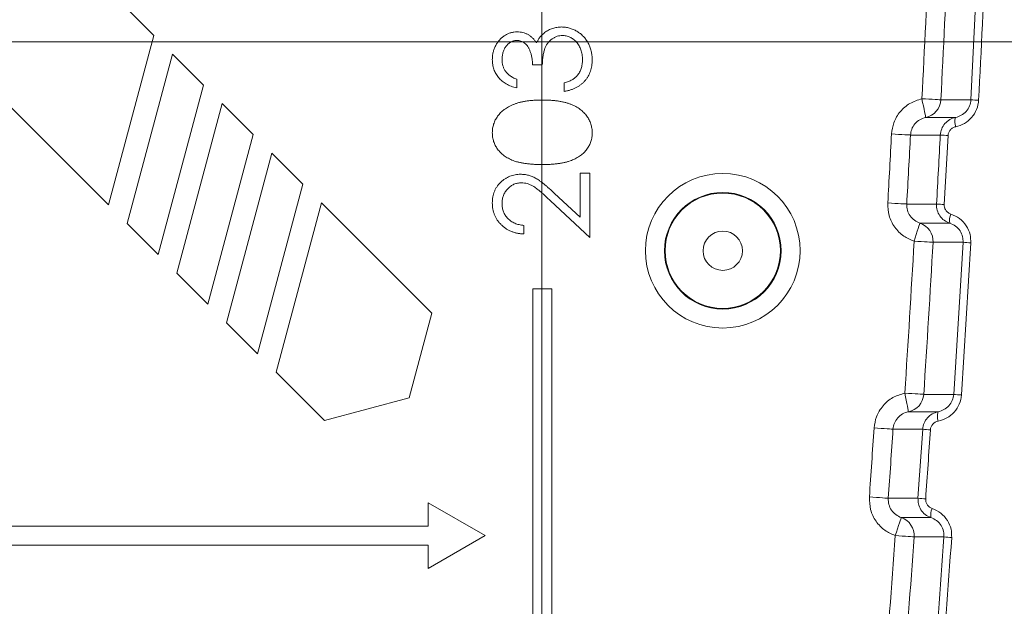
# Model space of a CAD drawing. Header units: millimetres. Extents: x 0 to 594, y 0 to 420.
# Tile 43 of 71: x 401 to 427, y 166 to 181. Entities that reach past the tile are written whole.
import ezdxf

# ---------------------------------------------------------------- set-up
doc = ezdxf.new("R2010")
doc.units = ezdxf.units.MM
doc.styles.add('SLDTEXTSTYLE1', font='TXT', dxfattribs={"width": 0.605})
doc.dimstyles.new('SLDDIMSTYLE4', dxfattribs={"dimtxt": 2.568319, "dimasz": 3.3, "dimexe": 0, "dimexo": 0.0625, "dimgap": 0.64208, "dimtad": 1, "dimdec": 0, "dimlfac": 2, "dimrnd": 1e-09, "dimzin": 12, "dimdsep": 46, "dimtxsty": 'SLDTEXTSTYLE1', "dimsah": 1, "dimcen": 0.09, "dimadec": 0, "dimazin": 3, "dimtfac": 1, "dimtdec": 1, "dimtofl": 0, "dimtmove": 0, "dimatfit": 3, "dimfxl": 0, "dimfrac": 2, "dimtolj": 1, "dimtzin": 12, "dimarcsym": 0})
doc.dimstyles.new('SLDDIMSTYLE5', dxfattribs={"dimtxt": 2.568319, "dimasz": 3.3, "dimexe": 0, "dimexo": 0.0625, "dimgap": 0.64208, "dimtad": 1, "dimdec": 3, "dimlfac": 2, "dimrnd": 1e-09, "dimzin": 12, "dimdsep": 46, "dimtxsty": 'SLDTEXTSTYLE1', "dimsah": 1, "dimcen": 0.09, "dimadec": 0, "dimazin": 3, "dimtfac": 1, "dimtdec": 1, "dimtofl": 0, "dimtmove": 0, "dimatfit": 3, "dimfxl": 0, "dimfrac": 2, "dimtolj": 1, "dimtzin": 12, "dimarcsym": 0})

# ---------------------------------------------------------------- blocks, each defined once
blk = doc.blocks.new('*D16')
at = {"color": 7, "linetype": 'Continuous', "lineweight": 0}
for p, q in [((286.937, 245.752), (286.937, 108.735)), ((414.293, 245.752), (414.293, 108.735)), ((347.92, 114.267), (347.332, 114.267)), ((347.332, 114.267), (347.332, 110.323)), ((353.31, 114.267), (353.898, 114.267)), ((353.898, 114.267), (353.898, 110.323)), ((347.332, 110.323), (347.92, 110.323)), ((353.898, 110.323), (353.31, 110.323)), ((286.937, 109.735), (414.293, 109.735))]:
    blk.add_line(p, q, dxfattribs=at)
for points in [[(286.937, 109.735), (290.237, 109.235), (290.237, 110.235)], [(414.293, 109.735), (410.993, 110.235), (410.993, 109.235)]]:
    blk.add_solid(points, dxfattribs=at)
at = {"color": 7, "linetype": 'Continuous', "lineweight": 0, "char_height": 2.6458, "attachment_point": 1, "rotation": 0, "style": 'SLDTEXTSTYLE1'}
for s, insert in [('254', (346.499, 118.266, -137.801)), ('10', (348.655, 113.733, -137.801))]:
    blk.add_mtext(s, dxfattribs=dict(at, insert=insert))
blk = doc.blocks.new('*D17')
at = {"color": 7, "linetype": 'Continuous', "lineweight": 0}
for p, q in [((414.293, 245.752), (258.389, 245.752)), ((259.389, 143.848), (259.389, 245.752)), ((254.856, 196.515), (254.856, 197.103)), ((254.856, 197.103), (258.801, 197.103)), ((258.801, 197.103), (258.801, 196.515)), ((254.856, 193.085), (254.856, 192.497)), ((258.801, 192.497), (258.801, 193.085)), ((254.856, 192.497), (258.801, 192.497)), ((414.293, 143.848), (258.389, 143.848))]:
    blk.add_line(p, q, dxfattribs=at)
for points in [[(259.389, 245.752), (258.889, 242.452), (259.889, 242.452)], [(259.389, 143.848), (259.889, 147.148), (258.889, 147.148)]]:
    blk.add_solid(points, dxfattribs=at)
at = {"color": 7, "linetype": 'Continuous', "lineweight": 0, "attachment_point": 1, "rotation": 90, "style": 'SLDTEXTSTYLE1'}
for s, insert, char_height in [('203', (250.858, 190.684, -137.801), 2.6458), ('8', (255.39, 193.82, -137.801), 2.646)]:
    blk.add_mtext(s, dxfattribs=dict(at, insert=insert, char_height=char_height))
blk = doc.blocks.new('*D18')
at = {"color": 7, "linetype": 'Continuous', "lineweight": 0}
for p, q in [((330.555, 220.828), (442.841, 220.828)), ((441.841, 220.828), (441.841, 180.708)), ((437.309, 203.953), (437.309, 204.541)), ((437.309, 204.541), (441.254, 204.541)), ((441.254, 204.541), (441.254, 203.953)), ((437.309, 197.583), (437.309, 196.995)), ((441.254, 196.995), (441.254, 197.583)), ((437.309, 196.995), (441.254, 196.995)), ((330.555, 180.708), (442.841, 180.708))]:
    blk.add_line(p, q, dxfattribs=at)
for points in [[(441.841, 220.828), (441.341, 217.528), (442.341, 217.528)], [(441.841, 180.708), (442.341, 184.008), (441.341, 184.008)]]:
    blk.add_solid(points, dxfattribs=at)
at = {"color": 7, "linetype": 'Continuous', "lineweight": 0, "char_height": 2.6458, "attachment_point": 1, "rotation": 90, "style": 'SLDTEXTSTYLE1'}
for s, insert in [('3,2', (437.843, 198.318, -137.801)), ('80', (433.311, 197.632, -137.801))]:
    blk.add_mtext(s, dxfattribs=dict(at, insert=insert))

msp = doc.modelspace()

# ---------------------------------------------------------------- linework, layer by layer
at = {"color": 7, "linetype": 'Continuous', "lineweight": 15}
for p, q in [((404.05553, 180.87756), (390.9348, 193.99827)), ((388.09789, 191.16135), (402.85651, 176.40275)), ((402.85651, 176.40275), (404.05553, 180.87756)), ((404.5469, 180.38619), (403.34788, 175.91138)), ((405.36585, 179.56724), (404.5469, 180.38619)), ((414.3055, 180.10354), (414.04832, 180.10354)), ((413.6304, 179.71777), (413.6304, 179.49274)), ((414.88416, 179.39629), (414.88415, 179.62133)), ((404.16683, 175.09244), (405.36585, 179.56724)), ((405.85721, 179.07588), (404.65819, 174.60107)), ((406.67616, 178.25693), (405.85721, 179.07588)), ((405.47714, 173.78212), (406.67616, 178.25693)), ((407.16753, 177.76556), (405.96851, 173.29076)), ((407.98647, 176.94662), (407.16753, 177.76556)), ((415.30207, 176.07556), (415.30207, 177.24242)), ((415.30207, 177.24242), (415.55925, 177.24242)), ((415.55925, 177.24242), (415.55925, 175.5386)), ((406.78746, 172.47181), (407.98647, 176.94662)), ((415.55925, 175.5386), (414.52149, 176.51106)), ((414.6325, 176.70294), (415.30207, 176.07556)), ((408.47784, 176.45525), (407.27882, 171.98044)), ((411.39375, 173.53934), (408.47784, 176.45525)), ((403.34788, 175.91138), (404.16683, 175.09244)), ((413.82329, 175.86008), (413.82329, 175.63504)), ((404.65819, 174.60107), (405.47714, 173.78212)), ((414.55625, 174.18841), (414.05475, 174.18841)), ((414.05475, 174.18841), (414.05476, 154.78036)), ((414.55626, 154.78036), (414.55625, 174.18841)), ((410.795, 171.30478), (411.39375, 173.53934)), ((405.96851, 173.29076), (406.78746, 172.47181)), ((407.27882, 171.98044), (408.55476, 170.70451)), ((408.55476, 170.70451), (410.795, 171.30478)), ((411.2965, 168.53753), (411.29651, 167.91966)), ((412.80101, 167.66891), (411.2965, 168.53753)), ((411.29651, 167.91966), (390.73501, 167.91965)), ((411.29651, 166.80028), (412.80101, 167.66891)), ((390.73501, 167.41815), (411.29651, 167.41816)), ((411.29651, 167.41816), (411.29651, 166.80028))]:
    msp.add_line(p, q, dxfattribs=at)
at = {"color": 8, "linetype": 'Continuous', "lineweight": 0}
for p, q in [((425.62003, 179.17768), (425.8147, 183.19303)), ((425.01617, 178.23414), (424.91604, 176.41093)), ((425.16564, 171.39796), (425.41289, 175.4133)), ((425.61611, 175.39887), (425.36891, 171.38185)), ((424.22254, 168.65391), (424.34667, 170.4782))]:
    msp.add_line(p, q, dxfattribs=at)
at = {"color": 8, "linetype": 'Continuous', "lineweight": 0, "flags": 128}
for points in [[(424.42666, 178.71214), (424.42458, 178.72231), (424.41875, 178.75077), (424.40939, 178.79642), (424.39687, 178.85755), (424.38165, 178.93181), (424.36432, 179.0164), (424.34553, 179.1081), (424.326, 179.20342)], [(424.82636, 179.17765), (424.81312, 179.17833), (424.78219, 179.17992), (424.73469, 179.18237), (424.67233, 179.18558), (424.5974, 179.18944), (424.5126, 179.19381), (424.42103, 179.19852), (424.326, 179.20342)], [(424.82636, 179.17765), (424.8492, 179.17765), (425.02443, 179.17766), (425.62003, 179.17768)], [(424.42666, 178.71214), (424.44874, 178.71214), (424.62398, 178.71214), (425.21419, 178.71215)], [(424.02548, 178.24741), (424.01225, 178.24811), (423.98132, 178.24975), (423.93382, 178.25227), (423.87147, 178.25558), (423.79654, 178.25955), (423.71175, 178.26405), (423.62018, 178.26891), (423.52516, 178.27395)], [(424.81251, 178.24739), (424.73359, 178.24739), (424.38313, 178.2474), (424.06251, 178.24741), (424.02548, 178.24741)], [(423.92603, 176.42496), (423.9128, 176.4257), (423.88187, 176.42744), (423.83438, 176.4301), (423.77204, 176.4336), (423.69712, 176.4378), (423.61235, 176.44255), (423.5208, 176.44769), (423.42579, 176.45302)], [(423.92603, 176.42496), (423.99268, 176.42496), (424.3432, 176.42495), (424.66344, 176.42495), (424.71236, 176.42495)], [(424.27403, 175.91953), (424.27074, 175.90928), (424.26176, 175.88138), (424.24745, 175.83688), (424.22834, 175.77748), (424.20516, 175.7054), (424.17878, 175.62338), (424.15019, 175.53452), (424.12048, 175.44217)], [(425.06086, 175.91954), (425.02751, 175.91954), (424.85222, 175.91954), (424.27403, 175.91953)], [(424.62067, 175.41326), (424.60744, 175.41403), (424.57652, 175.41581), (424.52903, 175.41856), (424.4667, 175.42216), (424.39179, 175.42649), (424.30702, 175.43139), (424.21548, 175.43668), (424.12048, 175.44217)], [(425.41289, 175.4133), (425.37774, 175.4133), (425.20245, 175.41329), (424.62067, 175.41326)], [(424.37515, 171.39791), (424.36193, 171.39877), (424.33102, 171.40076), (424.28355, 171.40382), (424.22124, 171.40784), (424.14636, 171.41267), (424.06163, 171.41814), (423.97013, 171.42404), (423.87517, 171.43017)], [(423.96976, 170.93768), (423.96781, 170.94784), (423.96234, 170.97633), (423.95355, 171.02209), (423.94178, 171.08336), (423.92748, 171.15782), (423.91119, 171.24263), (423.89353, 171.33458), (423.87517, 171.43017)], [(424.37515, 171.39791), (424.39801, 171.39791), (424.57337, 171.39792), (425.16564, 171.39796)], [(423.96976, 170.93768), (423.99184, 170.93769), (424.16722, 170.93769), (424.75404, 170.93769)], [(423.56287, 170.47822), (423.54964, 170.4791), (423.51874, 170.48114), (423.47128, 170.48427), (423.40898, 170.48839), (423.3341, 170.49333), (423.24938, 170.49893), (423.15788, 170.50497), (423.06293, 170.51124)], [(424.34667, 170.4782), (424.2677, 170.4782), (423.91697, 170.47821), (423.59805, 170.47822), (423.56287, 170.47822)], [(423.43959, 168.65392), (423.42637, 168.65484), (423.39548, 168.65697), (423.34802, 168.66025), (423.28573, 168.66455), (423.21088, 168.66973), (423.12617, 168.67558), (423.03469, 168.6819), (422.93976, 168.68846)], [(423.43959, 168.65392), (423.5063, 168.65392), (423.8571, 168.65392), (424.17556, 168.65391), (424.22254, 168.65391)], [(423.78071, 168.14415), (423.77726, 168.1339), (423.76789, 168.10609), (423.75297, 168.06178), (423.73306, 168.00263), (423.7089, 167.93089), (423.68142, 167.84926), (423.65164, 167.76082), (423.62069, 167.66892)], [(424.56413, 168.14416), (424.53072, 168.14416), (424.35529, 168.14416), (423.78071, 168.14415)], [(424.12046, 167.63352), (424.10724, 167.63446), (424.07635, 167.63665), (424.0289, 167.64001), (423.96662, 167.64442), (423.89177, 167.64972), (423.80707, 167.65572), (423.71561, 167.66219), (423.62069, 167.66892)], [(424.90915, 167.63357), (424.87399, 167.63357), (424.69856, 167.63356), (424.12046, 167.63352)]]:
    msp.add_lwpolyline(points, dxfattribs=at)
at = {"color": 8, "linetype": 'Continuous', "lineweight": 0}
for radius in [2.04109, 1.53967, 1.5217, 0.51885]:
    msp.add_circle((419.06975, 175.19141), radius, dxfattribs=at)
for centre, radius, start, end in [((-175.34544, 210.08311), 600.46598, 357.05219423, 357.43545878), ((-175.34544, 210.08311), 600.967, 357.05219423, 357.43545878), ((424.32565, 179.20322), 0.50136, 281.623187, 357.076552), ((426.06055, 184.52364), 5.36408, 265.289276, 267.463929), ((425.56773, 178.59466), 0.37256, 161.61778, 200.118741), ((-176.09769, 210.08311), 600.46598, 356.78937488, 356.96338481), ((-176.09769, 210.08311), 600.967, 356.78937488, 356.96338481), ((425.25683, 183.50336), 5.27471, 265.167892, 267.384953), ((425.1569, 181.39923), 4.99411, 264.893177, 267.235622), ((425.42908, 175.99419), 0.37571, 154.112147, 191.460101), ((424.12003, 175.44228), 0.50148, 356.682378, 72.115676), ((-175.34544, 210.08311), 600.46598, 356.30922793, 356.69276409), ((-175.34544, 210.08311), 600.967, 356.30922793, 356.69276409), ((425.85414, 180.18779), 4.79484, 264.719771, 267.154465), ((423.87484, 171.42995), 0.50133, 280.913979, 356.336183), ((425.60833, 175.6948), 4.31959, 264.117726, 266.822667), ((425.10819, 170.81598), 0.37447, 161.032983, 199.422401), ((-176.09769, 210.08311), 600.46598, 356.04703437, 356.2213586), ((-176.09769, 210.08311), 600.967, 356.04703437, 356.2213586), ((424.79362, 174.73405), 4.27926, 264.00477, 266.742087), ((424.67024, 172.73121), 4.10181, 263.733796, 266.590845), ((424.93647, 168.2125), 0.37855, 153.435358, 190.399741), ((423.62023, 167.66903), 0.50149, 355.940364, 71.336369), ((-175.34544, 210.08311), 600.46598, 355.5656396, 355.94951263), ((-175.34544, 210.08311), 600.967, 355.5656396, 355.94951263), ((425.35305, 171.56252), 3.95394, 263.553954, 266.511774)]:
    msp.add_arc(centre, radius, start, end, dxfattribs=at)
for points, knots in [([(425.61107, 151.73161), (427.23191, 168.26637), (428.15975, 184.81158), (428.64244, 217.92276), (428.19729, 234.48875), (427.05866, 251.0652)], [0, 0, 0, 0, 0.5, 0.5, 1, 1, 1, 1]), ([(427.86762, 251.13326), (428.20078, 245.62879), (428.86717, 234.61877), (429.28908, 218.07639), (429.2905, 201.49021), (428.81382, 184.87151), (427.90986, 168.23024), (426.91744, 157.16618), (426.42128, 151.63471)], [0, 0, 0, 0, 0.16606002, 0.3321527, 0.4982126, 0.66546382, 0.83274852, 1, 1, 1, 1]), ([(423.52516, 178.27395), (423.53948, 178.37466), (423.56974, 178.58754), (423.74237, 178.87286), (424.00045, 179.1028), (424.21748, 179.16988), (424.326, 179.20342)], [0, 0, 0, 0, 0.23028582, 0.48675536, 0.74338141, 1, 1, 1, 1]), ([(425.21419, 178.71215), (425.32131, 178.73382), (425.41987, 178.78908), (425.56846, 178.95581), (425.61408, 179.06363), (425.62003, 179.17768)], [0, 0, 0, 0, 0.5, 0.5, 1, 1, 1, 1]), ([(425.8232, 179.16482), (425.81884, 179.08059), (425.80068, 178.99948), (425.7372, 178.84373), (425.69357, 178.77329), (425.58342, 178.64747), (425.51974, 178.59528), (425.37576, 178.51201), (425.29912, 178.48304), (425.21791, 178.46652)], [0, 0, 0, 0, 0.25, 0.25, 0.5, 0.5, 0.75, 0.75, 1, 1, 1, 1]), ([(424.42666, 178.71214), (424.37231, 178.69538), (424.26365, 178.66187), (424.13435, 178.54693), (424.04782, 178.40425), (424.03266, 178.29777), (424.02548, 178.24741)], [0, 0, 0, 0, 0.25693078, 0.51365044, 0.76998026, 1, 1, 1, 1]), ([(424.81251, 178.24739), (424.81842, 178.35854), (424.86132, 178.46447), (425.00689, 178.6325), (425.10543, 178.68993), (425.21419, 178.71215)], [0, 0, 0, 0, 0.5, 0.5, 1, 1, 1, 1]), ([(425.21791, 178.46652), (425.19156, 178.45855), (425.13867, 178.44255), (425.0746, 178.38788), (425.02869, 178.31674), (425.02035, 178.26168), (425.01617, 178.23414)], [0, 0, 0, 0, 0.25017132, 0.50221562, 0.75102896, 1, 1, 1, 1]), ([(424.12048, 175.44217), (424.02632, 175.48193), (423.8279, 175.56571), (423.59615, 175.80563), (423.43996, 176.11329), (423.43051, 176.33977), (423.42579, 176.45302)], [0, 0, 0, 0, 0.23144541, 0.48769189, 0.74384483, 1, 1, 1, 1]), ([(423.92603, 176.42496), (423.91979, 176.31403), (423.95078, 176.20416), (424.07647, 176.02171), (424.16835, 175.95346), (424.27404, 175.91953)], [0, 0, 0, 0, 0.5, 0.5, 1, 1, 1, 1]), ([(425.06086, 175.91954), (424.9552, 175.95341), (424.86352, 176.02132), (424.73757, 176.20326), (424.70612, 176.31388), (424.71236, 176.42495)], [0, 0, 0, 0, 0.5, 0.5, 1, 1, 1, 1]), ([(424.91604, 176.41093), (424.91677, 176.38648), (424.91833, 176.33341), (424.95299, 176.25754), (425.01174, 176.19235), (425.06464, 176.1696), (425.09107, 176.15823)], [0, 0, 0, 0, 0.2196395, 0.47655302, 0.73839595, 1, 1, 1, 1]), ([(425.09107, 176.15823), (425.1704, 176.12411), (425.32913, 176.05583), (425.50542, 175.86022), (425.60953, 175.63221), (425.61403, 175.4726), (425.61611, 175.39887)], [0, 0, 0, 0, 0.26134288, 0.52293013, 0.77958365, 1, 1, 1, 1]), ([(425.41289, 175.4133), (425.41148, 175.4625), (425.40842, 175.56927), (425.33818, 175.72168), (425.21967, 175.85177), (425.11396, 175.89688), (425.06086, 175.91954)], [0, 0, 0, 0, 0.21777217, 0.4726547, 0.73511212, 1, 1, 1, 1]), ([(423.06293, 170.51124), (423.0785, 170.61156), (423.11145, 170.82383), (423.28749, 171.10683), (423.5484, 171.33357), (423.76625, 171.39797), (423.87517, 171.43017)], [0, 0, 0, 0, 0.22993186, 0.48652066, 0.7432644, 1, 1, 1, 1]), ([(424.75404, 170.93769), (424.80725, 170.95296), (424.91357, 170.98347), (425.04387, 171.09105), (425.13833, 171.23233), (425.15656, 171.34288), (425.16564, 171.39796)], [0, 0, 0, 0, 0.25378614, 0.50708376, 0.75442831, 1, 1, 1, 1]), ([(425.36891, 171.38185), (425.36345, 171.29772), (425.34425, 171.2169), (425.2788, 171.06204), (425.23431, 170.99222), (425.0668, 170.80563), (424.91781, 170.7225), (424.75502, 170.69146)], [0, 0, 0, 0, 0.25, 0.25, 0.5, 0.5, 1, 1, 1, 1]), ([(423.96976, 170.93768), (423.86074, 170.91679), (423.76161, 170.86039), (423.6146, 170.69477), (423.57021, 170.58909), (423.56287, 170.47822)], [0, 0, 0, 0, 0.5, 0.5, 1, 1, 1, 1]), ([(424.34667, 170.4782), (424.35568, 170.53316), (424.37364, 170.6428), (424.46676, 170.78391), (424.59562, 170.89168), (424.70154, 170.92244), (424.75404, 170.93769)], [0, 0, 0, 0, 0.25118211, 0.50107432, 0.75270059, 1, 1, 1, 1]), ([(424.75502, 170.69146), (424.70083, 170.68112), (424.65121, 170.65347), (424.57678, 170.57067), (424.55415, 170.51772), (424.55043, 170.46171)], [0, 0, 0, 0, 0.5, 0.5, 1, 1, 1, 1]), ([(423.62069, 167.66892), (423.52727, 167.70985), (423.33019, 167.7962), (423.10171, 168.03893), (422.94953, 168.34858), (422.94302, 168.57517), (422.93976, 168.68846)], [0, 0, 0, 0, 0.2310809, 0.48744703, 0.74372264, 1, 1, 1, 1]), ([(423.43959, 168.65392), (423.43192, 168.54314), (423.46145, 168.43293), (423.58464, 168.24894), (423.67555, 168.17949), (423.78071, 168.14415)], [0, 0, 0, 0, 0.5, 0.5, 1, 1, 1, 1]), ([(424.56413, 168.14416), (424.5118, 168.16765), (424.40676, 168.21479), (424.29181, 168.34673), (424.22506, 168.49904), (424.22333, 168.60497), (424.22254, 168.65391)], [0, 0, 0, 0, 0.2594135, 0.52067302, 0.77855247, 1, 1, 1, 1]), ([(424.42632, 168.63666), (424.42673, 168.61218), (424.4276, 168.55912), (424.46125, 168.48284), (424.51909, 168.41694), (424.57162, 168.3935), (424.59788, 168.38179)], [0, 0, 0, 0, 0.21994832, 0.4767844, 0.73851296, 1, 1, 1, 1]), ([(424.59788, 168.38179), (424.67667, 168.34663), (424.83433, 168.27629), (425.00786, 168.07855), (425.10894, 167.8493), (425.11136, 167.68971), (425.11248, 167.6159)], [0, 0, 0, 0, 0.26122815, 0.52270128, 0.77926413, 1, 1, 1, 1]), ([(424.90915, 167.63357), (424.90839, 167.68281), (424.90674, 167.78956), (424.83854, 167.9428), (424.72187, 168.07434), (424.61687, 168.12082), (424.56413, 168.14416)], [0, 0, 0, 0, 0.21816775, 0.47297863, 0.7352778, 1, 1, 1, 1])]:
    msp.add_open_spline(points, degree=3, knots=knots, dxfattribs=at)
for points in [[(426.01784, 183.18183), (425.95746, 181.8426), (425.89259, 180.5036), (425.8232, 179.16482)], [(424.71236, 176.42495), (424.74667, 177.03237), (424.78006, 177.63986), (424.81251, 178.24739)], [(424.55043, 170.46171), (424.50999, 169.85329), (424.46862, 169.24494), (424.42632, 168.63666)], [(424.60921, 163.61823), (424.7137, 164.95633), (424.81369, 166.29478), (424.90915, 167.63357)], [(425.11248, 167.6159), (425.01703, 166.27655), (424.91707, 164.93754), (424.8126, 163.59888)]]:
    msp.add_open_spline(points, degree=3, dxfattribs=at)
at = {"color": 7, "linetype": 'Continuous', "lineweight": 15}
for points, knots in [([(412.98745, 180.23916), (412.98844, 180.27189), (412.9904, 180.33663), (413.00825, 180.43175), (413.03649, 180.52347), (413.07552, 180.61079), (413.12365, 180.69191), (413.18094, 180.76408), (413.24628, 180.82633), (413.31845, 180.87855), (413.39558, 180.91944), (413.47496, 180.94959), (413.5564, 180.96795), (413.61139, 180.97033), (413.63894, 180.97152)], [0, 0, 0, 0, 0.09025425, 0.17853979, 0.26609303, 0.35463098, 0.44188615, 0.52574692, 0.60811363, 0.69019727, 0.77082148, 0.84832618, 0.92401174, 1, 1, 1, 1]), ([(413.63894, 180.97152), (413.66546, 180.97068), (413.71734, 180.96905), (413.79308, 180.9552), (413.86446, 180.93189), (413.9318, 180.8996), (413.99464, 180.85781), (414.05315, 180.80717), (414.10758, 180.74735), (414.13876, 180.70202), (414.15481, 180.67868)], [0, 0, 0, 0, 0.12806755, 0.25060832, 0.37063017, 0.49007225, 0.61037476, 0.73431307, 0.8632165, 1, 1, 1, 1]), ([(414.15481, 180.67868), (414.16769, 180.70535), (414.19321, 180.7582), (414.24325, 180.83024), (414.30104, 180.89563), (414.34613, 180.9321), (414.36879, 180.95042)], [0, 0, 0, 0, 0.2538796, 0.50300892, 0.75029108, 1, 1, 1, 1]), ([(414.36879, 180.95042), (414.38531, 180.96249), (414.41807, 180.98644), (414.47078, 181.01591), (414.5239, 181.04295), (414.57952, 181.06285), (414.63585, 181.08002), (414.69409, 181.09132), (414.75371, 181.09858), (414.79405, 181.0996), (414.81433, 181.10011)], [0, 0, 0, 0, 0.128145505, 0.254192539, 0.37814114, 0.501380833, 0.623956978, 0.747075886, 0.87286472, 1, 1, 1, 1]), ([(414.81433, 181.10011), (414.84944, 181.09882), (414.9195, 181.09625), (415.02303, 181.07336), (415.12405, 181.03768), (415.22107, 180.98789), (415.31166, 180.92629), (415.39235, 180.85259), (415.46217, 180.7686), (415.52032, 180.67485), (415.56684, 180.57333), (415.59912, 180.46474), (415.62014, 180.35065), (415.6224, 180.27241), (415.62354, 180.23263)], [0, 0, 0, 0, 0.079641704, 0.158908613, 0.239599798, 0.322409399, 0.405827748, 0.487644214, 0.569719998, 0.653064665, 0.7374573, 0.822492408, 0.909755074, 1, 1, 1, 1]), ([(413.63794, 180.74649), (413.62484, 180.74619), (413.59879, 180.7456), (413.56073, 180.73815), (413.52383, 180.72696), (413.48826, 180.71156), (413.45423, 180.69099), (413.42169, 180.6663), (413.3901, 180.63748), (413.36096, 180.60377), (413.33348, 180.56728), (413.30973, 180.52765), (413.28959, 180.48578), (413.27296, 180.44161), (413.26045, 180.39497), (413.25147, 180.34609), (413.24585, 180.29488), (413.24505, 180.25994), (413.24463, 180.24217)], [0, 0, 0, 0, 0.05526983, 0.1099567, 0.1632335, 0.21805757, 0.27327754, 0.33088105, 0.39047994, 0.45365597, 0.51890262, 0.58334611, 0.64854669, 0.71505522, 0.78252064, 0.85233529, 0.9249349, 1, 1, 1, 1]), ([(414.04832, 180.10354), (414.04779, 180.13456), (414.04676, 180.19532), (414.03432, 180.2841), (414.01692, 180.36909), (413.99088, 180.44835), (413.95962, 180.52037), (413.92438, 180.58319), (413.88446, 180.63532), (413.84037, 180.67691), (413.79253, 180.70743), (413.7432, 180.73035), (413.69122, 180.74378), (413.65576, 180.74558), (413.63794, 180.74649)], [0, 0, 0, 0, 0.11014238, 0.21574187, 0.31796054, 0.41805176, 0.51156315, 0.59657276, 0.67332905, 0.74404919, 0.81071682, 0.87408545, 0.93670962, 1, 1, 1, 1]), ([(414.83593, 180.87508), (414.81257, 180.87398), (414.76596, 180.87179), (414.69738, 180.85509), (414.63131, 180.82763), (414.56887, 180.78917), (414.51098, 180.74238), (414.45953, 180.68771), (414.41665, 180.62502), (414.38713, 180.56695), (414.36745, 180.51539), (414.35366, 180.47136), (414.34263, 180.42201), (414.33197, 180.36795), (414.32302, 180.30895), (414.31553, 180.24496), (414.30955, 180.17594), (414.30688, 180.12816), (414.3055, 180.10354)], [0, 0, 0, 0, 0.06690512, 0.13347733, 0.20102291, 0.27121787, 0.34285916, 0.413811, 0.48555185, 0.55980027, 0.59989996, 0.64360944, 0.69191064, 0.74470303, 0.80150383, 0.86286603, 0.92933267, 1, 1, 1, 1]), ([(415.36637, 180.23665), (415.36592, 180.26011), (415.36506, 180.306), (415.35712, 180.37295), (415.3456, 180.43666), (415.32758, 180.49649), (415.30596, 180.55324), (415.27766, 180.60565), (415.24569, 180.65525), (415.20851, 180.70061), (415.16833, 180.7415), (415.12569, 180.77684), (415.08193, 180.80744), (415.03603, 180.83204), (414.98842, 180.8515), (414.93895, 180.86474), (414.88801, 180.87395), (414.85339, 180.8747), (414.83593, 180.87508)], [0, 0, 0, 0, 0.076061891, 0.148732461, 0.218374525, 0.285722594, 0.351057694, 0.414934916, 0.478485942, 0.542169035, 0.604750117, 0.664118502, 0.721499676, 0.777615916, 0.832666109, 0.887858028, 0.943467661, 1, 1, 1, 1]), ([(413.6304, 179.49274), (413.60516, 179.49883), (413.55582, 179.51075), (413.48532, 179.53561), (413.4186, 179.56269), (413.35692, 179.59521), (413.29903, 179.63068), (413.24625, 179.67131), (413.19724, 179.71525), (413.15374, 179.76384), (413.11435, 179.8148), (413.08077, 179.86884), (413.05188, 179.92488), (413.02808, 179.98331), (413.01015, 180.04429), (412.99715, 180.10729), (412.9887, 180.17246), (412.98787, 180.2167), (412.98745, 180.23916)], [0, 0, 0, 0, 0.07262535, 0.14197661, 0.20898493, 0.27395687, 0.33688935, 0.39874495, 0.46011589, 0.52082492, 0.58099446, 0.64015193, 0.69862245, 0.75727108, 0.81642669, 0.87625405, 0.93716529, 1, 1, 1, 1]), ([(413.24463, 180.24217), (413.24563, 180.21362), (413.24757, 180.15785), (413.26465, 180.07747), (413.29171, 180.00282), (413.32439, 179.94596), (413.35654, 179.90389), (413.38419, 179.87326), (413.41555, 179.84373), (413.45146, 179.81645), (413.4907, 179.7898), (413.53348, 179.76402), (413.58041, 179.73996), (413.61342, 179.72531), (413.6304, 179.71777)], [0, 0, 0, 0, 0.1227281, 0.23971652, 0.35186218, 0.46320198, 0.52026115, 0.57943244, 0.64059634, 0.70529823, 0.77323611, 0.84464893, 0.92004598, 1, 1, 1, 1]), ([(415.62354, 180.23263), (415.62292, 180.20582), (415.6217, 180.15307), (415.61333, 180.07552), (415.59805, 180.0015), (415.57749, 179.9309), (415.55141, 179.86367), (415.51895, 179.80001), (415.48075, 179.73952), (415.43638, 179.68278), (415.38675, 179.62979), (415.33097, 179.58197), (415.27007, 179.53851), (415.20336, 179.50058), (415.13168, 179.46645), (415.05413, 179.43838), (414.97139, 179.41368), (414.91374, 179.40219), (414.88415, 179.39629)], [0, 0, 0, 0, 0.06554117, 0.12896317, 0.19037714, 0.25009236, 0.30854843, 0.36639796, 0.42454219, 0.48317, 0.5422434, 0.60173935, 0.662506, 0.72485551, 0.78912783, 0.8563464, 0.92629523, 1, 1, 1, 1]), ([(415.23074, 179.81773), (415.24157, 179.83177), (415.26318, 179.8598), (415.29077, 179.90549), (415.31467, 179.95354), (415.33292, 180.00499), (415.34838, 180.05873), (415.3585, 180.11563), (415.36544, 180.1752), (415.36605, 180.21587), (415.36637, 180.23665)], [0, 0, 0, 0, 0.1182713, 0.23617753, 0.35566293, 0.47590416, 0.60012734, 0.72860812, 0.86131348, 1, 1, 1, 1]), ([(414.88415, 179.62133), (414.90346, 179.62719), (414.94101, 179.63859), (414.99506, 179.658), (415.04461, 179.68012), (415.09002, 179.70384), (415.13174, 179.72876), (415.16866, 179.75664), (415.20242, 179.78542), (415.22144, 179.80711), (415.23074, 179.81773)], [0, 0, 0, 0, 0.14977039, 0.29131641, 0.42596637, 0.55215957, 0.67152741, 0.78612163, 0.89532507, 1, 1, 1, 1]), ([(412.98746, 178.30579), (412.98781, 178.32573), (412.9885, 178.36539), (412.99518, 178.42403), (413.00626, 178.4813), (413.02197, 178.53698), (413.04145, 178.59152), (413.06587, 178.64449), (413.0943, 178.69622), (413.1277, 178.74589), (413.16495, 178.79405), (413.20704, 178.8395), (413.25358, 178.88227), (413.30404, 178.92287), (413.35941, 178.96016), (413.41872, 178.99568), (413.48301, 179.02747), (413.5512, 179.05809), (413.62518, 179.08451), (413.70453, 179.10834), (413.7902, 179.1276), (413.88173, 179.14364), (413.97945, 179.15607), (414.08317, 179.16512), (414.19294, 179.1699), (414.26799, 179.1708), (414.3065, 179.17126)], [0, 0, 0, 0, 0.03378812, 0.06719393, 0.09986241, 0.13256661, 0.16515117, 0.19791319, 0.231319, 0.26508328, 0.29925531, 0.33439857, 0.36994282, 0.40628356, 0.44406382, 0.48299771, 0.52335445, 0.56553659, 0.60961292, 0.65639081, 0.70588549, 0.7583245, 0.81383178, 0.87279456, 0.93472223, 1, 1, 1, 1]), ([(414.3065, 179.17126), (414.34485, 179.17079), (414.41957, 179.16988), (414.52885, 179.16518), (414.632, 179.15587), (414.72933, 179.14435), (414.82024, 179.12794), (414.9056, 179.10929), (414.98467, 179.08611), (415.05826, 179.06004), (415.12612, 179.03009), (415.18985, 178.99802), (415.24911, 178.96272), (415.30448, 178.92521), (415.35538, 178.88495), (415.40195, 178.84201), (415.44414, 178.79635), (415.4819, 178.74808), (415.51491, 178.69763), (415.54442, 178.64607), (415.56836, 178.59238), (415.58858, 178.53774), (415.60432, 178.48165), (415.6151, 178.42415), (415.62268, 178.36543), (415.62326, 178.32574), (415.62355, 178.30579)], [0, 0, 0, 0, 0.06505443, 0.12675591, 0.18549051, 0.24073191, 0.29293992, 0.3421407, 0.38888186, 0.43263557, 0.47448265, 0.51462344, 0.55359351, 0.59140887, 0.6280056, 0.66358289, 0.6987588, 0.73336125, 0.76739359, 0.8009689, 0.83401989, 0.8669988, 0.89973339, 0.93271107, 0.96618049, 1, 1, 1, 1]), ([(414.30651, 177.46745), (414.26632, 177.46768), (414.18825, 177.46814), (414.07449, 177.47322), (413.96777, 177.48165), (413.86808, 177.49322), (413.77541, 177.50728), (413.68998, 177.52607), (413.61142, 177.54742), (413.53946, 177.57218), (413.47313, 177.60011), (413.41122, 177.63051), (413.35379, 177.66458), (413.3, 177.70042), (413.25042, 177.73935), (413.20518, 177.78094), (413.16422, 177.82563), (413.12707, 177.87251), (413.09471, 177.9219), (413.06555, 177.97226), (413.04162, 178.02448), (413.02195, 178.07809), (413.00619, 178.13294), (412.99528, 178.18924), (412.98844, 178.24702), (412.98779, 178.28602), (412.98746, 178.30579)], [0, 0, 0, 0, 0.068599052, 0.133254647, 0.194325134, 0.25129545, 0.304533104, 0.354257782, 0.40050645, 0.443439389, 0.484046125, 0.523286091, 0.561078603, 0.59793885, 0.633559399, 0.668550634, 0.702734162, 0.736926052, 0.770536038, 0.803433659, 0.836170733, 0.868451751, 0.900840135, 0.933462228, 0.966255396, 1, 1, 1, 1]), ([(415.62355, 178.30579), (415.62321, 178.28602), (415.62255, 178.24702), (415.61576, 178.18924), (415.60468, 178.13302), (415.58964, 178.07826), (415.57052, 178.02485), (415.5462, 177.97331), (415.518, 177.92297), (415.48591, 177.87404), (415.44914, 177.82746), (415.40848, 177.78297), (415.36289, 177.74169), (415.31312, 177.70325), (415.25959, 177.66678), (415.20176, 177.63305), (415.13927, 177.6027), (415.07258, 177.57414), (415.00009, 177.54897), (414.92111, 177.5269), (414.83519, 177.50851), (414.7426, 177.49371), (414.64327, 177.48151), (414.53701, 177.47326), (414.42393, 177.46814), (414.34636, 177.46768), (414.30651, 177.46745)], [0, 0, 0, 0, 0.0337892, 0.06662571, 0.09929092, 0.13164499, 0.16360172, 0.19612244, 0.22892276, 0.26218059, 0.29601581, 0.33024452, 0.36508862, 0.40098171, 0.43765359, 0.47574305, 0.51529147, 0.55632682, 0.59968074, 0.64634291, 0.69641298, 0.7497663, 0.80656154, 0.86742747, 0.93188261, 1, 1, 1, 1]), ([(412.98746, 176.45279), (412.9881, 176.48029), (412.98937, 176.53432), (413.00023, 176.61317), (413.01724, 176.68823), (413.04111, 176.75937), (413.07319, 176.826), (413.11173, 176.88863), (413.15631, 176.94801), (413.20879, 177.00146), (413.26482, 177.05054), (413.32463, 177.09288), (413.38641, 177.12914), (413.45062, 177.15937), (413.51787, 177.18162), (413.58718, 177.19851), (413.65927, 177.20806), (413.70807, 177.20952), (413.73288, 177.21027)], [0, 0, 0, 0, 0.06947546, 0.1365168, 0.20078882, 0.26382967, 0.32573502, 0.38729069, 0.44950922, 0.51296782, 0.57627522, 0.6375801, 0.69790261, 0.75717209, 0.81659853, 0.87665317, 0.93728964, 1, 1, 1, 1]), ([(413.73288, 177.21027), (413.7678, 177.20906), (413.83704, 177.20665), (413.93878, 177.18608), (414.03735, 177.15395), (414.11669, 177.11526), (414.18062, 177.07624), (414.23325, 177.04107), (414.28993, 176.9999), (414.35045, 176.95213), (414.41529, 176.89875), (414.48442, 176.83927), (414.55712, 176.77327), (414.60677, 176.72695), (414.6325, 176.70294)], [0, 0, 0, 0, 0.0987022, 0.19567231, 0.29242243, 0.39134254, 0.44446244, 0.50422878, 0.57035234, 0.64254575, 0.72228751, 0.80792112, 0.90046954, 1, 1, 1, 1]), ([(413.75297, 176.98524), (413.73586, 176.98479), (413.70213, 176.9839), (413.65272, 176.97591), (413.60488, 176.96417), (413.55918, 176.94608), (413.51475, 176.92434), (413.47292, 176.89657), (413.43227, 176.86484), (413.3942, 176.82803), (413.35932, 176.78762), (413.32843, 176.74492), (413.30261, 176.69975), (413.28144, 176.6523), (413.26484, 176.60269), (413.25334, 176.55083), (413.24611, 176.49687), (413.24513, 176.46002), (413.24464, 176.44124)], [0, 0, 0, 0, 0.06196904, 0.12212908, 0.18099912, 0.24016242, 0.29986472, 0.35995127, 0.42174179, 0.48654568, 0.55150847, 0.61499494, 0.67723967, 0.73971468, 0.80303854, 0.86648729, 0.93196948, 1, 1, 1, 1]), ([(414.52149, 176.51106), (414.49678, 176.53474), (414.44931, 176.58022), (414.37998, 176.64452), (414.31574, 176.70237), (414.2563, 176.7538), (414.202, 176.79885), (414.15242, 176.83738), (414.10797, 176.86957), (414.05576, 176.90368), (413.99193, 176.93621), (413.91433, 176.96479), (413.83426, 176.9821), (413.78017, 176.98419), (413.75297, 176.98524)], [0, 0, 0, 0, 0.11079417, 0.21281293, 0.30607791, 0.39061746, 0.46723273, 0.53445062, 0.5938668, 0.64483297, 0.73622062, 0.8250374, 0.91199231, 1, 1, 1, 1]), ([(413.82329, 175.63504), (413.79344, 175.63651), (413.7348, 175.63939), (413.64932, 175.65288), (413.5676, 175.67217), (413.49034, 175.69951), (413.41663, 175.73327), (413.34745, 175.77459), (413.28209, 175.82261), (413.22181, 175.87724), (413.16671, 175.93651), (413.11862, 176.00007), (413.07845, 176.06727), (413.04469, 176.13753), (413.01938, 176.21166), (413.00059, 176.28895), (412.98929, 176.36975), (412.98807, 176.4248), (412.98746, 176.45279)], [0, 0, 0, 0, 0.06879852, 0.13511846, 0.19900101, 0.2619337, 0.32353128, 0.38543472, 0.44721552, 0.5100181, 0.57251091, 0.63336402, 0.69321673, 0.75255539, 0.81255823, 0.87326086, 0.93554271, 1, 1, 1, 1]), ([(413.24464, 176.44124), (413.24515, 176.42163), (413.24615, 176.38312), (413.25319, 176.32658), (413.26533, 176.27264), (413.28196, 176.22119), (413.3029, 176.17217), (413.32949, 176.12604), (413.36068, 176.08237), (413.39624, 176.04124), (413.43602, 176.00344), (413.47982, 175.96954), (413.52791, 175.94062), (413.57923, 175.91499), (413.63513, 175.89538), (413.69425, 175.87861), (413.75744, 175.86643), (413.80098, 175.86223), (413.82329, 175.86008)], [0, 0, 0, 0, 0.0644508, 0.12657074, 0.18692234, 0.24592383, 0.30409813, 0.36178092, 0.42057671, 0.48027229, 0.54022357, 0.60065793, 0.66191615, 0.72443464, 0.78885254, 0.8562867, 0.92633816, 1, 1, 1, 1])]:
    msp.add_open_spline(points, degree=3, knots=knots, dxfattribs=at)

# ---------------------------------------------------------------- dimensions: what is measured, and where the dimension line sits
at = {"color": 7, "linetype": 'Continuous', "lineweight": 0}
for base, p1, p2, angle, dimstyle, picture, middle in [((259.38853, 245.75237), (414.29298, 143.84766), (414.29292, 245.75246), 270.000033, 'SLDDIMSTYLE5', '*D17', (259.38856, 194.79997)), ((414.293, 109.73482), (286.937, 245.75239), (414.29292, 245.75246), 0.000033, 'SLDDIMSTYLE4', '*D16', (350.61504, 109.73478)), ((441.8415, 180.70793), (330.55498, 220.82786), (330.555, 180.70786), 270.000033, 'SLDDIMSTYLE4', '*D18', (441.84149, 200.76793))]:
    dim = msp.add_linear_dim(base=base, p1=p1, p2=p2, angle=angle, dimstyle=dimstyle, dxfattribs=at)
    dim.commit()
    dim.dimension.update_dxf_attribs({"geometry": picture, "text_midpoint": middle, "dimtype": 160})

doc.saveas('drawing.dxf')
